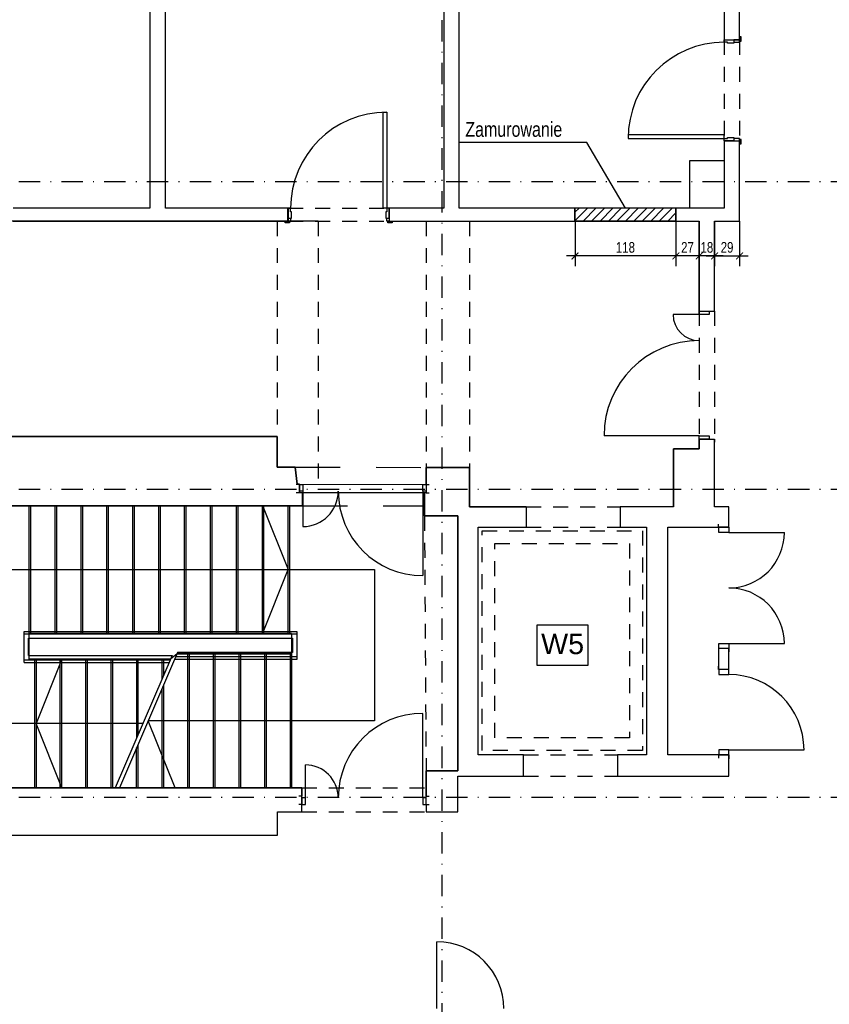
# Model space of a CAD drawing. Header units: metres. Extents: x -1886 to 3614, y -1128 to 1888.
# Tile 3 of 13: x -1205 to -257, y -107 to 1045. Entities that reach past the tile are written whole.
import ezdxf

# ---------------------------------------------------------------- set-up
doc = ezdxf.new("R2010")
doc.units = ezdxf.units.M
doc.header["$LTSCALE"] = 50
doc.header["$MEASUREMENT"] = 0
doc.linetypes.add('DO', pattern=[1, 0.5, -0.24, 0.02, -0.24])
doc.linetypes.add('DP', pattern=[0.63, 0.35, -0.28])
for name, color, linetype in [('BS_lpd', 1, 'DP'), ('BZ_odn', 1, 'Continuous'), ('BZ_osd', 1, 'DO'), ('BZ_txs', 2, 'Continuous'), ('BZ_wym', 1, 'Continuous'), ('k3_projektowane sciany', 2, 'Continuous'), ('k3_sciany istn', 1, 'DP')]:
    doc.layers.add(name, color=color, linetype=linetype)
doc.styles.add('BIKTS', font='bikromsw.shx', dxfattribs={"width": 0.85})
doc.styles.add('BIKWYM', font='bikromsw.shx', dxfattribs={"width": 0.8})
doc.styles.add('GENERATED_STYLE_1', font='arial.ttf')
doc.dimstyles.new('BZ_BGR_50', dxfattribs={"dimscale": 0.5, "dimtxt": 25, "dimasz": 1.666667, "dimexe": 0, "dimexo": 0, "dimgap": 0, "dimtad": 0, "dimdec": 1, "dimrnd": 0.5, "dimzin": 9, "dimdsep": 46, "dimtxsty": 'BIKWYM', "dimblk": 'NONE', "dimcen": 0, "dimse1": 1, "dimse2": 1, "dimclrd": 256, "dimclre": 256, "dimclrt": 7, "dimadec": 0, "dimazin": 0, "dimtfac": 0.033333, "dimtdec": 1, "dimtmove": 0, "dimatfit": 3, "dimldrblk": 'NONE', "dimfxl": 1, "dimtvp": 0.8, "dimtolj": 1, "dimarcsym": 0})
doc.dimstyles.new('BZ_KP_50', dxfattribs={"dimscale": 0.5, "dimtxt": 25, "dimasz": 16, "dimexe": 24, "dimexo": 0, "dimgap": 0, "dimtad": 0, "dimdec": 1, "dimrnd": 0.5, "dimzin": 9, "dimdsep": 46, "dimtxsty": 'BIKWYM', "dimblk": 'ARCHTICK', "dimblk1": 'ARCHTICK', "dimblk2": 'WYM-KP', "dimcen": 0, "dimdle": 20, "dimclrd": 256, "dimclre": 256, "dimclrt": 7, "dimadec": 0, "dimazin": 0, "dimtfac": 0.033333, "dimtdec": 1, "dimtmove": 0, "dimatfit": 3, "dimfxl": 1, "dimtvp": 0.8, "dimtfillclr": 256, "dimtolj": 1, "dimarcsym": 0})
pattern_1 = [(45, (-17803.143, -3955.125), (-4.9497475, 4.9497475), [])]

# ---------------------------------------------------------------- blocks, each defined once
blk = doc.blocks.new('_None')
blk = doc.blocks.new('_ArchTick')
at = {"color": 0, "linetype": 'ByBlock', "const_width": 0.15}
blk.add_lwpolyline([(-0.5, -0.5), (0.5, 0.5)], dxfattribs=at)
blk = doc.blocks.new('*D223')
at = {"layer": 'BZ_wym', "lineweight": -2}
for p, q in [((-391.6, 809.4), (-391.6, 756.6)), ((-362.4, 809.4), (-362.4, 756.6)), ((-401.6, 768.6), (-352.4, 768.6))]:
    blk.add_line(p, q, dxfattribs=at)
at = {"layer": 'Defpoints', "color": 0}
for p in [(-391.6, 809.4), (-362.4, 809.4), (-362.4, 768.6)]:
    blk.add_point(p, dxfattribs=at)
at = {"layer": 'BZ_wym', "lineweight": -2, "xscale": 8, "yscale": 8, "zscale": 8, "rotation": 180}
blk.add_blockref('_ArchTick', (-391.6, 768.6), dxfattribs=at)
at = {"layer": 'BZ_wym', "lineweight": -2, "xscale": 8, "yscale": 8, "zscale": 8}
blk.add_blockref('_ArchTick', (-362.4, 768.6), dxfattribs=at)
at = {"layer": 'BZ_wym', "color": 7, "insert": (-377, 778.6), "char_height": 12.5, "attachment_point": 5, "style": 'BIKWYM'}
blk.add_mtext('\\A1;29', dxfattribs=at)
blk = doc.blocks.new('WYM-KP')
blk.add_hatch(color=256).paths.add_polyline_path([(-3, 0, 1), (3, 0, 1)])
blk.add_circle((0, 0), 3)
blk = doc.blocks.new('*D224')
at = {"layer": 'BZ_wym', "lineweight": -2}
for p, q in [((-391.6, 809.4), (-391.6, 756.6)), ((-409.6, 792.6), (-409.6, 756.6)), ((-381.6, 768.6), (-419.6, 768.6))]:
    blk.add_line(p, q, dxfattribs=at)
at = {"layer": 'Defpoints', "color": 0}
for p in [(-391.6, 809.4), (-409.6, 792.6), (-409.6, 768.6)]:
    blk.add_point(p, dxfattribs=at)
at = {"layer": 'BZ_wym', "lineweight": -2, "xscale": 8, "yscale": 8, "zscale": 8, "rotation": 180}
blk.add_blockref('_ArchTick', (-409.6, 768.6), dxfattribs=at)
at = {"layer": 'BZ_wym', "lineweight": -2, "xscale": 8, "yscale": 8, "zscale": 8}
blk.add_blockref('_ArchTick', (-391.6, 768.6), dxfattribs=at)
at = {"layer": 'BZ_wym', "color": 7, "insert": (-400.6, 778.6), "char_height": 12.5, "attachment_point": 5, "style": 'BIKWYM'}
blk.add_mtext('\\A1;18', dxfattribs=at)
blk = doc.blocks.new('*D225')
at = {"layer": 'BZ_wym', "lineweight": -2}
for p, q in [((-436.9, 809.4), (-436.9, 756.6)), ((-409.6, 792.6), (-409.6, 756.6)), ((-399.6, 768.6), (-446.9, 768.6))]:
    blk.add_line(p, q, dxfattribs=at)
at = {"layer": 'Defpoints', "color": 0}
for p in [(-436.9, 809.4), (-409.6, 792.6), (-436.9, 768.6)]:
    blk.add_point(p, dxfattribs=at)
at = {"layer": 'BZ_wym', "lineweight": -2, "xscale": 8, "yscale": 8, "zscale": 8, "rotation": 180}
blk.add_blockref('_ArchTick', (-436.9, 768.6), dxfattribs=at)
at = {"layer": 'BZ_wym', "lineweight": -2, "xscale": 8, "yscale": 8, "zscale": 8}
blk.add_blockref('_ArchTick', (-409.6, 768.6), dxfattribs=at)
at = {"layer": 'BZ_wym', "color": 7, "insert": (-423.3, 778.6), "char_height": 12.5, "attachment_point": 5, "style": 'BIKWYM'}
blk.add_mtext('\\A1;27', dxfattribs=at)
blk = doc.blocks.new('*D226')
at = {"layer": 'BZ_wym', "lineweight": -2}
for p, q in [((-554.9, 809.4), (-554.9, 756.6)), ((-436.9, 809.4), (-436.9, 756.6)), ((-426.9, 768.6), (-564.9, 768.6))]:
    blk.add_line(p, q, dxfattribs=at)
at = {"layer": 'Defpoints', "color": 0}
for p in [(-554.9, 809.4), (-436.9, 809.4), (-554.9, 768.6)]:
    blk.add_point(p, dxfattribs=at)
at = {"layer": 'BZ_wym', "lineweight": -2, "xscale": 8, "yscale": 8, "zscale": 8, "rotation": 180}
blk.add_blockref('_ArchTick', (-554.9, 768.6), dxfattribs=at)
at = {"layer": 'BZ_wym', "lineweight": -2, "xscale": 8, "yscale": 8, "zscale": 8}
blk.add_blockref('_ArchTick', (-436.9, 768.6), dxfattribs=at)
at = {"layer": 'BZ_wym', "color": 7, "insert": (-495.9, 778.6), "char_height": 12.5, "attachment_point": 5, "style": 'BIKWYM'}
blk.add_mtext('\\A1;118', dxfattribs=at)

msp = doc.modelspace()

# ---------------------------------------------------------------- hatches: boundary and pattern name
at = {"layer": 'k3_projektowane sciany'}
h = msp.add_hatch(dxfattribs=at)
h.set_pattern_fill('BLOCZKI_CERAMICZNE', color=256, scale=100, style=0, pattern_type=2)
h.set_pattern_definition(pattern_1)
h.paths.add_polyline_path([(-436.922, 824.423), (-554.922, 824.423), (-554.922, 809.423), (-436.922, 809.423)])
at = {"layer": 'k3_sciany istn', "linetype": 'Continuous'}
h = msp.add_hatch(dxfattribs=at)
h.set_pattern_fill('BLOCZKI_CERAMICZNE', color=256, scale=100, style=0, pattern_type=2)
h.set_pattern_definition(pattern_1)
h.paths.add_polyline_path([(-890.922, 809.423), (-890.422, 809.423), (-890.422, 824.423), (-890.922, 824.423)])

# ---------------------------------------------------------------- linework, layer by layer
at = {"layer": 'BS_lpd', "ltscale": 3}
for p, q in [((-882.222, 521.523), (-729.122, 521.223)), ((-873.722, 476.416), (-731.122, 476.416))]:
    msp.add_line(p, q, dxfattribs=at)
at = {"layer": 'BZ_osd'}
for p, q in [((-710.172, -430.445), (-710.172, 1532.714)), ((-1555.729, 855.623), (2353.521, 855.623)), ((-1555.729, 495.623), (2354.533, 495.623)), ((-1555.729, 135.623), (2354.533, 135.623))]:
    msp.add_line(p, q, dxfattribs=at)
at = {"layer": 'k3_projektowane sciany'}
msp.add_line((-436.922, 809.423), (-554.922, 809.423), dxfattribs=at)
at = {"layer": 'k3_projektowane sciany', "flags": 128}
for points in [[(-436.922, 824.423), (-554.922, 824.423)], [(-554.922, 809.423), (-436.922, 809.423)]]:
    msp.add_lwpolyline(points, dxfattribs=at)
at = {"layer": 'k3_sciany istn', "linetype": 'Continuous'}
for p, q in [((-380.422, 1021.39), (-368.922, 1021.39)), ((-380.422, 1018.59), (-380.422, 1021.39)), ((-380.422, 1021.39), (-368.922, 1021.39)), ((-380.422, 1021.39), (-368.922, 1021.39)), ((-376.422, 1018.59), (-380.422, 1018.59)), ((-376.422, 1017.39), (-376.422, 1018.59)), ((-368.922, 1017.39), (-376.422, 1017.39)), ((-368.922, 1021.39), (-362.422, 1021.39)), ((-362.422, 1021.39), (-368.922, 1021.39)), ((-368.922, 1021.39), (-368.922, 1018.89)), ((-368.922, 1021.39), (-368.922, 1017.39)), ((-368.922, 1021.39), (-362.422, 1021.39)), ((-368.922, 1018.89), (-362.422, 1018.89)), ((-362.422, 1021.39), (-362.422, 1025.09)), ((-360.522, 1025.09), (-362.422, 1025.09)), ((-362.422, 1025.09), (-362.422, 1020.09)), ((-362.422, 1021.39), (-362.422, 1025.09)), ((-362.422, 1018.89), (-362.422, 1021.39)), ((-362.422, 1020.09), (-360.522, 1020.09)), ((-360.522, 1020.09), (-360.522, 1025.09)), ((-779.222, 824.423), (-779.222, 936.823)), ((-779.222, 936.823), (-775.222, 936.823)), ((-775.222, 936.823), (-775.222, 824.423)), ((-380.422, 910.19), (-492.822, 910.19)), ((-492.822, 910.19), (-492.822, 906.19)), ((-380.422, 906.19), (-380.422, 910.19)), ((-492.822, 906.19), (-380.422, 906.19)), ((-380.422, 903.39), (-380.422, 906.19)), ((-380.422, 906.19), (-376.422, 906.19)), ((-380.422, 903.39), (-368.922, 903.39)), ((-368.922, 903.39), (-380.422, 903.39)), ((-380.422, 903.39), (-368.922, 903.39)), ((-376.422, 906.19), (-376.422, 907.39)), ((-376.422, 907.39), (-368.922, 907.39)), ((-368.922, 907.39), (-368.922, 903.39)), ((-362.422, 905.89), (-368.922, 905.89)), ((-368.922, 905.89), (-368.922, 903.39)), ((-368.922, 903.39), (-362.422, 903.39)), ((-368.922, 903.39), (-362.422, 903.39)), ((-368.922, 903.39), (-362.422, 903.39)), ((-362.422, 903.39), (-362.422, 905.89)), ((-362.422, 904.69), (-362.422, 899.69)), ((-360.522, 904.69), (-362.422, 904.69)), ((-362.422, 903.39), (-362.422, 899.69)), ((-362.422, 903.39), (-362.422, 899.69)), ((-362.422, 899.69), (-360.522, 899.69)), ((-360.522, 899.69), (-360.522, 904.69)), ((-420.422, 824.423), (-420.422, 880.423)), ((-420.422, 880.423), (-380.422, 880.423)), ((-890.422, 824.423), (-890.422, 812.923)), ((-887.622, 824.423), (-890.422, 824.423)), ((-890.422, 824.423), (-890.422, 812.923)), ((-890.422, 824.423), (-890.422, 812.923)), ((-887.622, 820.423), (-887.622, 824.423)), ((-886.422, 820.423), (-887.622, 820.423)), ((-886.422, 812.923), (-886.422, 820.423)), ((-775.222, 824.423), (-779.222, 824.423)), ((-775.222, 820.423), (-776.422, 820.423)), ((-776.422, 820.423), (-776.422, 812.923)), ((-772.422, 824.423), (-775.222, 824.423)), ((-775.222, 824.423), (-775.222, 820.423)), ((-772.422, 824.423), (-772.422, 812.923)), ((-772.422, 812.923), (-772.422, 824.423)), ((-772.422, 824.423), (-772.422, 812.923)), ((-855.222, 809.423), (-1216.022, 809.423)), ((-890.422, 809.423), (-894.122, 809.423)), ((-894.122, 807.523), (-894.122, 809.423)), ((-894.122, 809.423), (-889.122, 809.423)), ((-890.422, 809.423), (-894.122, 809.423)), ((-889.122, 807.523), (-894.122, 807.523)), ((-890.422, 812.923), (-890.422, 809.423)), ((-890.422, 809.423), (-890.422, 812.923)), ((-890.422, 812.923), (-887.922, 812.923)), ((-890.422, 812.923), (-886.422, 812.923)), ((-890.422, 812.923), (-890.422, 809.423)), ((-887.922, 809.423), (-890.422, 809.423)), ((-889.122, 809.423), (-889.122, 807.523)), ((-887.922, 812.923), (-887.922, 809.423)), ((-776.422, 812.923), (-772.422, 812.923)), ((-774.922, 809.423), (-774.922, 812.923)), ((-774.922, 812.923), (-772.422, 812.923)), ((-772.422, 809.423), (-774.922, 809.423)), ((-773.722, 809.423), (-768.722, 809.423)), ((-773.722, 807.523), (-773.722, 809.423)), ((-768.722, 807.523), (-773.722, 807.523)), ((-772.422, 812.923), (-772.422, 809.423)), ((-772.422, 812.923), (-772.422, 809.423)), ((-772.422, 812.923), (-772.422, 809.423)), ((-772.422, 809.423), (-768.722, 809.423)), ((-772.422, 809.423), (-768.722, 809.423)), ((-768.722, 809.423), (-768.722, 807.523)), ((-409.622, 700.223), (-409.622, 809.423)), ((-409.622, 704.223), (-409.622, 707.923)), ((-409.622, 704.223), (-409.622, 707.923)), ((-409.622, 704.223), (-398.122, 704.223)), ((-409.622, 700.223), (-409.622, 704.223)), ((-409.622, 704.223), (-398.122, 704.223)), ((-409.622, 704.223), (-398.122, 704.223)), ((-398.122, 704.223), (-391.622, 704.223)), ((-398.122, 704.223), (-398.122, 700.223)), ((-398.122, 704.223), (-391.622, 704.223)), ((-391.622, 704.223), (-391.622, 707.923)), ((-391.622, 704.223), (-391.622, 707.923)), ((-409.622, 700.223), (-440.222, 700.223)), ((-398.122, 700.223), (-409.622, 700.223)), ((-1376.922, 557.423), (-903.222, 557.423)), ((-903.222, 557.423), (-903.222, 521.523)), ((-409.622, 558.323), (-520.922, 558.323)), ((-409.622, 543.023), (-409.622, 558.323)), ((-409.622, 554.323), (-409.622, 558.323)), ((-409.622, 558.323), (-398.122, 558.323)), ((-409.622, 554.323), (-409.622, 550.623)), ((-409.622, 554.323), (-398.122, 554.323)), ((-398.122, 554.323), (-409.622, 554.323)), ((-409.622, 554.323), (-398.122, 554.323)), ((-409.622, 554.323), (-409.622, 550.623)), ((-398.122, 558.323), (-398.122, 554.323)), ((-398.122, 554.323), (-391.622, 554.323)), ((-398.122, 554.323), (-391.622, 554.323)), ((-391.622, 554.323), (-391.622, 550.623)), ((-391.622, 554.323), (-391.622, 550.623)), ((-439.622, 475.207), (-439.622, 543.023)), ((-439.622, 543.023), (-409.622, 543.023)), ((-903.222, 521.523), (-882.222, 521.523)), ((-882.222, 521.523), (-880.14, 501.723)), ((-729.122, 501.415), (-729.122, 521.223)), ((-729.122, 521.223), (-678.422, 521.223)), ((-678.422, 521.223), (-678.422, 475.207)), ((-877.322, 501.415), (-881.022, 501.415)), ((-877.322, 501.415), (-881.022, 501.415)), ((-880.14, 501.723), (-729.122, 501.415)), ((-877.322, 501.415), (-877.322, 493.415)), ((-877.322, 501.415), (-873.322, 501.415)), ((-877.322, 493.415), (-877.322, 501.415)), ((-877.322, 501.415), (-877.322, 493.415)), ((-873.322, 501.415), (-873.322, 493.415)), ((-733.122, 493.415), (-733.122, 501.415)), ((-733.122, 501.415), (-729.122, 501.415)), ((-729.122, 501.415), (-725.422, 501.415)), ((-729.122, 501.415), (-729.122, 493.415)), ((-729.122, 501.415), (-729.122, 493.415)), ((-729.122, 501.415), (-729.122, 493.415)), ((-729.122, 501.415), (-725.422, 501.415)), ((-877.322, 491.415), (-881.022, 491.415)), ((-877.322, 491.415), (-881.022, 491.415)), ((-877.322, 493.415), (-877.322, 491.415)), ((-873.322, 493.415), (-877.322, 493.415)), ((-877.322, 493.415), (-877.322, 491.415)), ((-731.122, 491.415), (-873.722, 491.616)), ((-873.722, 491.616), (-873.722, 476.416)), ((-873.322, 493.415), (-873.322, 452.015)), ((-729.122, 493.415), (-733.122, 493.415)), ((-733.122, 493.415), (-733.122, 394.615)), ((-731.122, 464.416), (-731.122, 491.415)), ((-729.122, 493.415), (-729.122, 491.415)), ((-729.122, 493.415), (-729.122, 491.415)), ((-729.122, 491.415), (-725.422, 491.415)), ((-729.122, 491.415), (-725.422, 491.415)), ((-873.722, 476.416), (-1348.422, 476.416)), ((-1193.422, 296.816), (-1193.422, 476.416)), ((-1191.922, 476.416), (-1191.922, 326.816)), ((-1163.122, 326.816), (-1163.122, 476.416)), ((-1161.622, 476.416), (-1161.622, 326.816)), ((-1132.822, 326.816), (-1132.822, 476.416)), ((-1131.322, 476.416), (-1131.322, 326.816)), ((-1102.522, 326.816), (-1102.522, 476.416)), ((-1101.022, 476.416), (-1101.022, 326.816)), ((-1072.222, 326.816), (-1072.222, 476.416)), ((-1070.722, 476.416), (-1070.722, 326.816)), ((-1041.922, 326.816), (-1041.922, 476.416)), ((-1040.422, 476.416), (-1040.422, 326.816)), ((-1011.622, 326.816), (-1011.622, 476.416)), ((-1010.122, 476.416), (-1010.122, 326.816)), ((-981.322, 326.816), (-981.322, 476.416)), ((-979.822, 476.416), (-979.822, 326.816)), ((-951.022, 326.816), (-951.022, 476.416)), ((-949.522, 476.416), (-949.522, 326.816)), ((-920.722, 326.816), (-920.722, 476.416)), ((-920.482, 476.816), (-890.422, 401.616)), ((-919.222, 476.416), (-919.222, 326.816)), ((-890.422, 326.816), (-890.422, 476.416)), ((-888.922, 476.416), (-888.922, 326.816)), ((-678.422, 475.207), (-611.922, 475.207)), ((-611.922, 475.207), (-611.922, 451.207)), ((-501.922, 475.207), (-501.922, 451.207)), ((-692.122, 464.416), (-731.122, 464.416)), ((-692.122, 166.316), (-692.122, 464.416)), ((-386.972, 451.207), (-386.972, 454.907)), ((-386.972, 451.207), (-386.972, 454.907)), ((-386.472, 451.207), (-386.972, 451.207)), ((-386.472, 451.207), (-386.972, 451.207)), ((-374.972, 451.207), (-386.472, 451.207)), ((-386.472, 445.207), (-386.472, 451.207)), ((-386.472, 451.207), (-374.972, 451.207)), ((-374.972, 451.207), (-386.472, 451.207)), ((-374.972, 451.207), (-374.972, 454.907)), ((-374.972, 451.207), (-374.972, 454.907)), ((-374.972, 451.207), (-374.972, 445.207)), ((-374.972, 445.207), (-386.472, 445.207)), ((-374.972, 445.207), (-309.972, 445.207)), ((-1270.422, 401.616), (-789.422, 401.616)), ((-920.482, 326.416), (-890.422, 401.616)), ((-789.422, 401.616), (-789.422, 224.816)), ((-599.16, 337.244), (-539.79, 337.244)), ((-599.16, 289.531), (-599.16, 337.244)), ((-539.79, 337.244), (-539.79, 289.531)), ((-1199.422, 293.116), (-1199.422, 329.413)), ((-1199.422, 329.413), (-880.422, 329.413)), ((-1199.422, 326.413), (-880.422, 326.413)), ((-886.422, 326.816), (-1193.422, 326.816)), ((-1193.422, 326.816), (-886.422, 326.816)), ((-1193.422, 296.816), (-1193.422, 326.816)), ((-886.422, 326.816), (-886.422, 146.416)), ((-886.422, 326.816), (-886.422, 303.216)), ((-880.422, 329.413), (-880.422, 296.516)), ((-1194.422, 301.116), (-1194.422, 321.413)), ((-1194.422, 321.413), (-885.422, 321.413)), ((-885.422, 321.413), (-885.422, 304.516)), ((-386.472, 309.207), (-386.472, 315.207)), ((-386.472, 315.207), (-374.972, 315.207)), ((-374.972, 315.207), (-374.972, 309.207)), ((-374.972, 315.207), (-309.972, 315.207)), ((-1194.422, 301.116), (-1026.368, 301.116)), ((-1026.368, 301.116), (-1093.007, 146.416)), ((-1019.903, 304.516), (-1088.007, 146.416)), ((-1020.463, 303.216), (-1028.22, 296.816)), ((-880.422, 299.516), (-1022.057, 299.516)), ((-1020.463, 303.216), (-886.422, 303.216)), ((-886.422, 303.216), (-1020.463, 303.216)), ((-885.422, 304.516), (-1019.903, 304.516)), ((-1007.922, 146.416), (-1007.922, 303.216)), ((-1006.422, 303.216), (-1006.422, 146.416)), ((-977.922, 146.416), (-977.922, 303.216)), ((-976.422, 303.216), (-976.422, 146.416)), ((-947.922, 146.416), (-947.922, 303.216)), ((-946.422, 303.216), (-946.422, 146.416)), ((-917.922, 146.416), (-917.922, 303.216)), ((-916.422, 303.216), (-916.422, 146.416)), ((-887.922, 146.416), (-887.922, 303.216)), ((-386.972, 309.207), (-386.972, 305.507)), ((-386.472, 309.207), (-386.972, 309.207)), ((-386.472, 309.207), (-386.972, 309.207)), ((-386.972, 309.207), (-386.972, 305.507)), ((-374.972, 309.207), (-386.472, 309.207)), ((-374.972, 309.207), (-386.472, 309.207)), ((-374.972, 309.207), (-386.472, 309.207)), ((-374.972, 309.207), (-374.972, 305.507)), ((-374.972, 309.207), (-374.972, 305.507)), ((-1199.422, 296.116), (-1028.522, 296.116)), ((-1199.422, 293.116), (-1029.814, 293.116)), ((-1028.22, 296.816), (-1193.422, 296.816)), ((-1028.22, 296.816), (-1193.422, 296.816)), ((-1186.922, 146.416), (-1186.922, 296.816)), ((-1185.422, 296.816), (-1185.422, 146.416)), ((-1155.362, 296.816), (-1185.422, 221.616)), ((-1157.122, 146.416), (-1157.122, 296.816)), ((-1155.622, 296.816), (-1155.622, 146.416)), ((-1127.322, 146.416), (-1127.322, 296.816)), ((-1125.822, 296.816), (-1125.822, 146.416)), ((-1097.522, 146.416), (-1097.522, 296.816)), ((-1096.022, 296.816), (-1096.022, 146.416)), ((-1067.722, 205.114), (-1067.722, 296.816)), ((-1066.222, 296.816), (-1066.222, 208.596)), ((-1037.922, 274.293), (-1037.922, 296.816)), ((-1036.422, 296.816), (-1036.422, 277.775)), ((-880.422, 296.516), (-1023.349, 296.516)), ((-539.79, 289.531), (-599.16, 289.531)), ((-386.972, 284.923), (-386.972, 288.623)), ((-386.972, 284.923), (-386.972, 288.623)), ((-374.972, 284.923), (-374.972, 289.623)), ((-374.972, 284.923), (-374.972, 289.623)), ((-386.472, 284.923), (-386.972, 284.923)), ((-386.472, 284.923), (-386.972, 284.923)), ((-374.972, 284.923), (-386.472, 284.923)), ((-386.472, 284.923), (-386.472, 278.923)), ((-374.972, 284.923), (-386.472, 284.923)), ((-374.972, 284.923), (-386.472, 284.923)), ((-386.472, 278.923), (-374.972, 278.923)), ((-374.972, 278.923), (-374.972, 284.923)), ((-1036.422, 266.168), (-1036.422, 146.416)), ((-1037.922, 146.416), (-1037.922, 262.686)), ((-733.122, 134.716), (-733.122, 233.516)), ((-1060.614, 221.616), (-1270.422, 221.616)), ((-1155.362, 146.416), (-1185.422, 221.616)), ((-1022.896, 146.416), (-1054.235, 224.816)), ((-789.422, 224.816), (-1054.235, 224.816)), ((-1066.422, 196.524), (-1066.422, 146.416)), ((-1067.922, 146.416), (-1067.922, 193.042)), ((-386.972, 184.923), (-386.972, 181.223)), ((-386.472, 184.923), (-386.972, 184.923)), ((-386.472, 184.923), (-386.972, 184.923)), ((-386.972, 184.923), (-386.972, 181.223)), ((-374.972, 190.923), (-386.472, 190.923)), ((-386.472, 190.923), (-386.472, 184.923)), ((-374.972, 184.923), (-386.472, 184.923)), ((-386.472, 184.923), (-374.972, 184.923)), ((-374.972, 184.923), (-386.472, 184.923)), ((-374.972, 184.923), (-374.972, 190.923)), ((-374.972, 190.923), (-286.972, 190.923)), ((-374.972, 184.923), (-374.972, 180.223)), ((-374.972, 184.923), (-374.972, 180.223)), ((-870.422, 134.716), (-870.422, 173.216)), ((-729.122, 136.716), (-729.122, 166.316)), ((-729.122, 166.316), (-692.122, 166.316)), ((-1348.422, 146.416), (-874.422, 146.416)), ((-874.422, 146.416), (-874.422, 136.716)), ((-874.422, 136.716), (-878.122, 136.716)), ((-874.422, 136.716), (-878.122, 136.716)), ((-874.422, 126.716), (-878.122, 126.716)), ((-874.422, 126.716), (-878.122, 126.716)), ((-874.422, 134.716), (-874.422, 136.716)), ((-874.422, 134.716), (-874.422, 136.716)), ((-874.422, 126.716), (-874.422, 134.716)), ((-870.422, 134.716), (-874.422, 134.716)), ((-874.422, 134.716), (-874.422, 126.716)), ((-874.422, 126.716), (-874.422, 134.716)), ((-874.422, 126.716), (-870.422, 126.716)), ((-870.422, 126.716), (-870.422, 134.716)), ((-729.122, 134.716), (-733.122, 134.716)), ((-733.122, 134.716), (-733.122, 126.716)), ((-733.122, 126.716), (-729.122, 126.716)), ((-729.122, 136.716), (-725.422, 136.716)), ((-729.122, 134.716), (-729.122, 136.716)), ((-729.122, 134.716), (-729.122, 136.716)), ((-729.122, 136.716), (-725.422, 136.716)), ((-729.122, 126.716), (-729.122, 134.716)), ((-729.122, 126.716), (-729.122, 134.716)), ((-729.122, 126.716), (-729.122, 134.716)), ((-729.122, 126.716), (-725.422, 126.716)), ((-729.122, 126.716), (-725.422, 126.716)), ((-716.437, -111.877), (-716.437, -33.611))]:
    msp.add_line(p, q, dxfattribs=at)
at = {"layer": 'k3_sciany istn', "linetype": 'DP'}
for p, q in [((-380.422, 1021.39), (-380.422, 903.39)), ((-362.422, 1021.39), (-362.422, 903.39)), ((-890.422, 824.423), (-772.422, 824.423)), ((-903.222, 809.423), (-903.222, 557.423)), ((-890.422, 809.423), (-772.422, 809.423)), ((-855.222, 809.423), (-855.222, 501.415)), ((-729.122, 809.423), (-729.122, 521.223)), ((-678.422, 809.423), (-678.422, 521.223)), ((-409.622, 704.223), (-409.622, 554.323)), ((-391.622, 704.223), (-391.622, 554.323)), ((-611.922, 475.207), (-501.922, 475.207)), ((-731.122, 464.416), (-729.122, 166.316)), ((-611.922, 451.207), (-501.922, 451.207)), ((-663.622, 447.223), (-476.122, 447.223)), ((-663.622, 189.923), (-663.622, 447.223)), ((-476.122, 447.223), (-476.122, 189.923)), ((-648.622, 204.923), (-648.622, 432.223)), ((-648.622, 432.223), (-491.122, 432.223)), ((-491.122, 432.223), (-491.122, 204.923)), ((-491.122, 204.923), (-648.622, 204.923)), ((-476.122, 189.923), (-663.622, 189.923)), ((-615.022, 184.923), (-505.022, 184.923)), ((-615.022, 159.923), (-505.022, 159.923)), ((-874.422, 146.416), (-729.122, 146.416)), ((-874.422, 118.416), (-729.122, 118.416))]:
    msp.add_line(p, q, dxfattribs=at)
at = {"layer": 'k3_sciany istn', "linetype": 'Continuous', "flags": 128}
for points in [[(-1052.172, 1393.223), (-1052.172, 824.423)], [(-1034.172, 824.423), (-1034.172, 1393.223)], [(-708.417, 1382.523), (-708.417, 824.423)], [(-362.422, 1021.39), (-362.422, 1382.523)], [(-690.417, 824.423), (-690.417, 1114.532)], [(-380.422, 1114.532), (-380.422, 1021.39)], [(-380.422, 903.39), (-380.422, 824.423)], [(-362.422, 809.423), (-362.422, 903.39)], [(-1052.172, 824.423), (-1212.422, 824.423)], [(-890.922, 824.423), (-1034.172, 824.423)], [(-890.422, 824.423), (-890.922, 824.423)], [(-890.922, 824.423), (-890.922, 809.423)], [(-890.922, 809.423), (-890.922, 824.423)], [(-890.422, 809.423), (-890.422, 824.423)], [(-708.417, 824.423), (-772.422, 824.423)], [(-554.922, 824.423), (-690.417, 824.423)], [(-554.922, 824.423), (-554.922, 809.423)], [(-554.922, 809.423), (-554.922, 824.423)], [(-436.922, 809.423), (-436.922, 824.423)], [(-380.422, 824.423), (-436.922, 824.423)], [(-436.922, 824.423), (-436.922, 809.423)], [(-1212.422, 809.423), (-890.922, 809.423)], [(-890.922, 809.423), (-890.422, 809.423)], [(-772.422, 809.423), (-554.922, 809.423)], [(-436.922, 809.423), (-409.622, 809.423)], [(-409.622, 809.423), (-409.622, 704.223)], [(-391.622, 704.223), (-391.622, 809.423)], [(-391.622, 809.423), (-362.422, 809.423)], [(-903.222, 557.416), (-1398.892, 557.416)], [(-903.222, 521.523), (-903.222, 557.416)], [(-409.622, 554.323), (-409.622, 543.023)], [(-391.622, 543.023), (-391.622, 554.323)], [(-439.622, 543.023), (-439.622, 475.207)], [(-409.622, 543.023), (-439.622, 543.023)], [(-391.622, 475.207), (-391.622, 543.023)], [(-882.222, 521.523), (-903.222, 521.523)], [(-880.14, 501.723), (-882.222, 521.523)], [(-729.122, 521.223), (-729.122, 491.415)], [(-678.422, 521.223), (-729.122, 521.223)], [(-678.422, 475.207), (-678.422, 521.223)], [(-877.322, 501.723), (-880.14, 501.723)], [(-877.322, 491.616), (-877.322, 501.723)], [(-873.722, 491.616), (-877.322, 491.616)], [(-873.722, 476.416), (-873.722, 491.616)], [(-729.122, 491.415), (-731.122, 491.415)], [(-731.122, 491.415), (-731.122, 464.416)], [(-1348.422, 476.416), (-903.222, 476.416)], [(-903.222, 476.416), (-873.722, 476.416)], [(-664.527, 475.207), (-678.422, 475.207)], [(-611.922, 475.207), (-664.527, 475.207)], [(-439.622, 475.207), (-501.922, 475.207)], [(-374.972, 475.207), (-391.622, 475.207)], [(-374.972, 451.207), (-374.972, 475.207)], [(-731.122, 464.416), (-692.122, 464.416)], [(-692.122, 464.416), (-692.122, 446.107)], [(-668.122, 446.107), (-668.122, 451.207)], [(-668.122, 451.207), (-664.527, 451.207)], [(-664.527, 451.207), (-611.922, 451.207)], [(-501.922, 451.207), (-471.122, 451.207)], [(-471.122, 451.207), (-471.122, 184.923)], [(-446.122, 184.923), (-446.122, 451.207)], [(-446.122, 451.207), (-386.972, 451.207)], [(-692.122, 446.107), (-692.122, 194.329)], [(-668.122, 194.329), (-668.122, 446.107)], [(-386.972, 309.207), (-386.972, 284.923)], [(-374.972, 284.923), (-374.972, 309.207)], [(-692.122, 194.329), (-692.122, 166.316)], [(-668.122, 184.923), (-668.122, 194.329)], [(-661.621, 184.923), (-668.122, 184.923)], [(-615.022, 184.923), (-661.621, 184.923)], [(-615.022, 159.923), (-615.022, 184.923)], [(-471.122, 184.923), (-505.022, 184.923)], [(-505.022, 184.923), (-505.022, 159.923)], [(-386.972, 184.923), (-446.122, 184.923)], [(-374.972, 159.923), (-374.972, 184.923)], [(-692.122, 166.316), (-729.122, 166.316)], [(-729.122, 166.316), (-729.122, 136.716)], [(-692.122, 118.416), (-692.122, 159.923)], [(-692.122, 159.923), (-661.621, 159.923)], [(-661.621, 159.923), (-615.022, 159.923)], [(-505.022, 159.923), (-374.972, 159.923)], [(-902.922, 146.416), (-1348.422, 146.416)], [(-874.422, 146.416), (-902.922, 146.416)], [(-874.422, 118.416), (-874.422, 146.416)], [(-729.122, 126.716), (-729.122, 118.416)], [(-902.922, 90.916), (-902.922, 118.416)], [(-902.922, 118.416), (-874.422, 118.416)], [(-729.122, 118.416), (-692.122, 118.416)], [(-1348.422, 90.916), (-902.922, 90.916)]]:
    msp.add_lwpolyline(points, dxfattribs=at)
at = {"layer": 'k3_sciany istn', "linetype": 'Continuous'}
for centre, radius, start, end in [((-380.422, 906.19), 112.4, 90, 180), ((-775.222, 824.423), 112.4, 90, 180), ((-409.622, 700.223), 30.6, 180, 270), ((-409.622, 558.323), 111.3, 90, 180), ((-873.322, 493.415), 41.4, 270, 0), ((-733.122, 493.415), 98.8, 180, 270), ((-374.972, 445.207), 65, 270, 0), ((-374.972, 315.207), 65, 0, 90), ((-374.972, 190.923), 88, 0, 90), ((-733.122, 134.716), 98.8, 90, 180), ((-870.422, 134.716), 38.5, 0, 90), ((-716.437, -111.877), 78.265, 0, 90)]:
    msp.add_arc(centre, radius, start, end, dxfattribs=at)

# ---------------------------------------------------------------- texts
at = {"layer": 'BZ_txs', "style": 'BIKTS', "width": 0.8}
msp.add_text('Zamurowanie', height=17.5, dxfattribs=at).set_placement((-683.234, 908.016))
at = {"layer": 'k3_sciany istn', "linetype": 'Continuous', "style": 'GENERATED_STYLE_1'}
msp.add_text('W5', height=23.999, dxfattribs=at).set_placement((-594.569, 302.767))

# ---------------------------------------------------------------- dimensions: what is measured, and where the dimension line sits
at = {"layer": 'BZ_wym'}
for base, p1, p2, picture, middle in [((-554.922, 768.596), (-436.922, 809.423), (-554.922, 809.423), '*D226', (-495.922, 778.596)), ((-436.922, 768.596), (-409.622, 792.555), (-436.922, 809.423), '*D225', (-423.272, 778.596)), ((-409.622, 768.596), (-391.622, 809.423), (-409.622, 792.555), '*D224', (-400.622, 778.596)), ((-362.422, 768.596), (-391.622, 809.423), (-362.422, 809.423), '*D223', (-377.022, 778.596))]:
    dim = msp.add_linear_dim(base=base, p1=p1, p2=p2, dimstyle='BZ_KP_50', override={"dimdec": 0, "dimrnd": 1, "dimatfit": 1}, dxfattribs=at)
    dim.commit()
    dim.dimension.update_dxf_attribs({"geometry": picture, "text_midpoint": middle})

# ---------------------------------------------------------------- leaders
at = {"layer": 'BZ_odn'}
msp.add_leader([(-495.922, 824.423), (-540.901, 901.285), (-690.234, 901.285)], dimstyle='BZ_BGR_50', dxfattribs=at)

doc.saveas('drawing.dxf')
